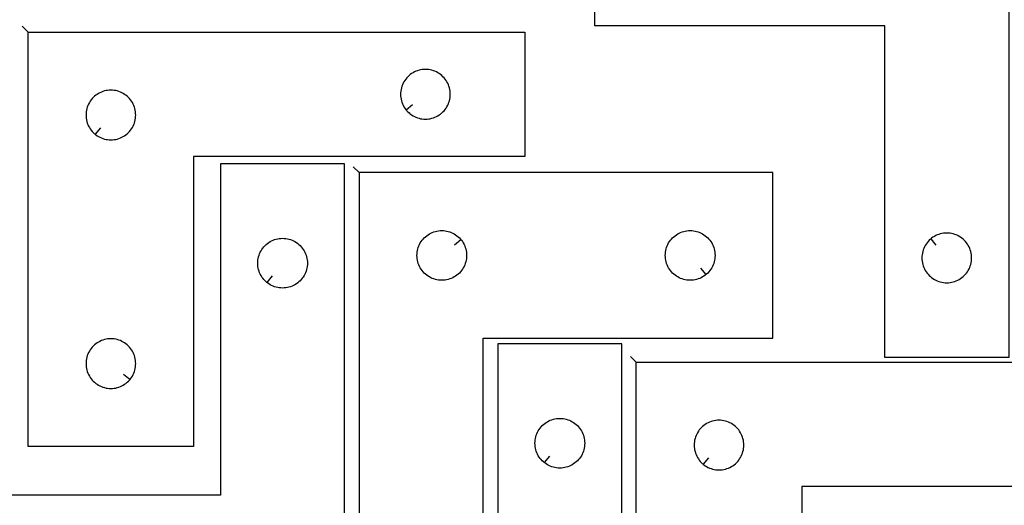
# Model space of a CAD drawing. Header units: millimetres. Extents: x 7 to 1243, y 7 to 1755.
# Tile 9 of 16: x 191 to 548, y 1321 to 1497. Entities that reach past the tile are written whole.
import ezdxf

# ---------------------------------------------------------------- set-up
doc = ezdxf.new("R2010")
doc.units = ezdxf.units.MM
doc.layers.add('CUT', color=7, linetype='CONTINUOUS', true_color=0x000000)
doc.layers.add('LEADIN', color=1, linetype='CONTINUOUS', true_color=0xff0000)

msp = doc.modelspace()

# ---------------------------------------------------------------- linework, layer by layer
at = {"layer": 'CUT'}
for points in [[(549.501797, 1554.980635), (549.501797, 1374.980635), (504.501797, 1374.980635), (504.501797, 1494.980635), (399.501797, 1494.980635), (399.501797, 1554.980635)], [(194.088277, 1492.709569), (374.088277, 1492.709569), (374.088277, 1447.709569), (254.088277, 1447.709569), (254.088277, 1342.709569), (194.088277, 1342.709569)], [(331.134908, 1464.503086), (331.321719, 1464.275457), (331.724316, 1463.845608), (332.154165, 1463.443011), (332.609425, 1463.069389), (333.088145, 1462.726342), (333.588277, 1462.41534), (334.107679, 1462.137714), (334.644127, 1461.894653), (335.195322, 1461.687198), (335.758906, 1461.516236), (336.332465, 1461.382501), (336.913542, 1461.286565), (337.499649, 1461.228839), (338.088277, 1461.209569), (338.676906, 1461.228839), (339.263013, 1461.286565), (339.84409, 1461.382501), (340.417649, 1461.516236), (340.981233, 1461.687198), (341.532428, 1461.894653), (342.068876, 1462.137714), (342.588277, 1462.41534), (343.08841, 1462.726342), (343.56713, 1463.069389), (344.02239, 1463.443011), (344.452238, 1463.845608), (344.854836, 1464.275457), (345.228458, 1464.730716), (345.571504, 1465.209437), (345.882506, 1465.709569), (346.160132, 1466.228971), (346.403193, 1466.765418), (346.610649, 1467.316614), (346.78161, 1467.880197), (346.915345, 1468.453756), (347.011281, 1469.034833), (347.069008, 1469.620941), (347.088277, 1470.209569), (347.069008, 1470.798197), (347.011281, 1471.384305), (346.915345, 1471.965382), (346.78161, 1472.53894), (346.610649, 1473.102524), (346.403193, 1473.65372), (346.160132, 1474.190167), (345.882506, 1474.709569), (345.571504, 1475.209701), (345.228458, 1475.688422), (344.854836, 1476.143681), (344.452238, 1476.57353), (344.02239, 1476.976127), (343.56713, 1477.349749), (343.08841, 1477.692795), (342.588277, 1478.003797), (342.068876, 1478.281424), (341.532428, 1478.524485), (340.981233, 1478.73194), (340.417649, 1478.902901), (339.84409, 1479.036636), (339.263013, 1479.132573), (338.676906, 1479.190299), (338.088277, 1479.209569), (337.499649, 1479.190299), (336.913542, 1479.132573), (336.332465, 1479.036636), (335.758906, 1478.902901), (335.195322, 1478.73194), (334.644127, 1478.524485), (334.107679, 1478.281424), (333.588277, 1478.003797), (333.088145, 1477.692795), (332.609425, 1477.349749), (332.154165, 1476.976127), (331.724316, 1476.57353), (331.321719, 1476.143681), (330.948097, 1475.688422), (330.605051, 1475.209701), (330.294049, 1474.709569), (330.016423, 1474.190167), (329.773362, 1473.65372), (329.565906, 1473.102524), (329.394945, 1472.53894), (329.26121, 1471.965382), (329.165274, 1471.384305), (329.107547, 1470.798197), (329.088277, 1470.209569), (329.107547, 1469.620941), (329.165274, 1469.034833), (329.26121, 1468.453756), (329.394945, 1467.880197), (329.565906, 1467.316614), (329.773362, 1466.765418), (330.016423, 1466.228971), (330.294049, 1465.709569), (330.605051, 1465.209437), (330.948097, 1464.730716)], [(218.381795, 1455.7562), (218.609425, 1455.569389), (219.088145, 1455.226342), (219.588277, 1454.91534), (220.107679, 1454.637714), (220.644127, 1454.394653), (221.195322, 1454.187198), (221.758906, 1454.016236), (222.332465, 1453.882501), (222.913542, 1453.786565), (223.499649, 1453.728839), (224.088277, 1453.709569), (224.676906, 1453.728839), (225.263013, 1453.786565), (225.84409, 1453.882501), (226.417649, 1454.016236), (226.981233, 1454.187198), (227.532428, 1454.394653), (228.068876, 1454.637714), (228.588277, 1454.91534), (229.08841, 1455.226342), (229.56713, 1455.569389), (230.02239, 1455.943011), (230.452238, 1456.345608), (230.854836, 1456.775457), (231.228458, 1457.230716), (231.571504, 1457.709437), (231.882506, 1458.209569), (232.160132, 1458.728971), (232.403193, 1459.265418), (232.610649, 1459.816614), (232.78161, 1460.380197), (232.915345, 1460.953756), (233.011281, 1461.534833), (233.069008, 1462.120941), (233.088277, 1462.709569), (233.069008, 1463.298197), (233.011281, 1463.884305), (232.915345, 1464.465382), (232.78161, 1465.03894), (232.610649, 1465.602524), (232.403193, 1466.15372), (232.160132, 1466.690167), (231.882506, 1467.209569), (231.571504, 1467.709701), (231.228458, 1468.188422), (230.854836, 1468.643681), (230.452238, 1469.07353), (230.02239, 1469.476127), (229.56713, 1469.849749), (229.08841, 1470.192795), (228.588277, 1470.503797), (228.068876, 1470.781424), (227.532428, 1471.024485), (226.981233, 1471.23194), (226.417649, 1471.402901), (225.84409, 1471.536636), (225.263013, 1471.632573), (224.676906, 1471.690299), (224.088277, 1471.709569), (223.499649, 1471.690299), (222.913542, 1471.632573), (222.332465, 1471.536636), (221.758906, 1471.402901), (221.195322, 1471.23194), (220.644127, 1471.024485), (220.107679, 1470.781424), (219.588277, 1470.503797), (219.088145, 1470.192795), (218.609425, 1469.849749), (218.154165, 1469.476127), (217.724316, 1469.07353), (217.321719, 1468.643681), (216.948097, 1468.188422), (216.605051, 1467.709701), (216.294049, 1467.209569), (216.016423, 1466.690167), (215.773362, 1466.15372), (215.565906, 1465.602524), (215.394945, 1465.03894), (215.26121, 1464.465382), (215.165274, 1463.884305), (215.107547, 1463.298197), (215.088277, 1462.709569), (215.107547, 1462.120941), (215.165274, 1461.534833), (215.26121, 1460.953756), (215.394945, 1460.380197), (215.565906, 1459.816614), (215.773362, 1459.265418), (216.016423, 1458.728971), (216.294049, 1458.209569), (216.605051, 1457.709437), (216.948097, 1457.230716), (217.321719, 1456.775457), (217.724316, 1456.345608), (218.154165, 1455.943011)], [(308.814852, 1265.069971), (308.814852, 1445.069971), (263.814852, 1445.069971), (263.814852, 1325.069971), (158.814852, 1325.069971), (158.814852, 1265.069971)], [(314.019795, 1441.879552), (314.019795, 1261.879552), (359.019795, 1261.879552), (359.019795, 1381.879552), (464.019795, 1381.879552), (464.019795, 1441.879552)], [(350.973164, 1417.586034), (351.159975, 1417.358404), (351.503021, 1416.879684), (351.814024, 1416.379552), (352.09165, 1415.86015), (352.334711, 1415.323702), (352.542166, 1414.772507), (352.713127, 1414.208923), (352.846862, 1413.635364), (352.942799, 1413.054287), (353.000525, 1412.46818), (353.019795, 1411.879552), (353.000525, 1411.290923), (352.942799, 1410.704816), (352.846862, 1410.123739), (352.713127, 1409.55018), (352.542166, 1408.986596), (352.334711, 1408.435401), (352.09165, 1407.898953), (351.814024, 1407.379552), (351.503021, 1406.879419), (351.159975, 1406.400699), (350.786353, 1405.945439), (350.383756, 1405.51559), (349.953907, 1405.112993), (349.498648, 1404.739371), (349.019927, 1404.396325), (348.519795, 1404.085323), (348.000393, 1403.807697), (347.463946, 1403.564636), (346.91275, 1403.35718), (346.349166, 1403.186219), (345.775608, 1403.052484), (345.194531, 1402.956548), (344.608423, 1402.898821), (344.019795, 1402.879552), (343.431167, 1402.898821), (342.845059, 1402.956548), (342.263982, 1403.052484), (341.690424, 1403.186219), (341.12684, 1403.35718), (340.575644, 1403.564636), (340.039197, 1403.807697), (339.519795, 1404.085323), (339.019663, 1404.396325), (338.540942, 1404.739371), (338.085683, 1405.112993), (337.655834, 1405.51559), (337.253237, 1405.945439), (336.879615, 1406.400699), (336.536568, 1406.879419), (336.225566, 1407.379552), (335.94794, 1407.898953), (335.704879, 1408.435401), (335.497424, 1408.986596), (335.326462, 1409.55018), (335.192727, 1410.123739), (335.096791, 1410.704816), (335.039065, 1411.290923), (335.019795, 1411.879552), (335.039065, 1412.46818), (335.096791, 1413.054287), (335.192727, 1413.635364), (335.326462, 1414.208923), (335.497424, 1414.772507), (335.704879, 1415.323702), (335.94794, 1415.86015), (336.225566, 1416.379552), (336.536568, 1416.879684), (336.879615, 1417.358404), (337.253237, 1417.813664), (337.655834, 1418.243513), (338.085683, 1418.64611), (338.540942, 1419.019732), (339.019663, 1419.362778), (339.519795, 1419.67378), (340.039197, 1419.951406), (340.575644, 1420.194467), (341.12684, 1420.401923), (341.690424, 1420.572884), (342.263982, 1420.706619), (342.845059, 1420.802555), (343.431167, 1420.860282), (344.019795, 1420.879552), (344.608423, 1420.860282), (345.194531, 1420.802555), (345.775608, 1420.706619), (346.349166, 1420.572884), (346.91275, 1420.401923), (347.463946, 1420.194467), (348.000393, 1419.951406), (348.519795, 1419.67378), (349.019927, 1419.362778), (349.498648, 1419.019732), (349.953907, 1418.64611), (350.383756, 1418.243513), (350.786353, 1417.813664)], [(439.726278, 1404.926182), (439.498648, 1404.739371), (439.019927, 1404.396325), (438.519795, 1404.085323), (438.000393, 1403.807697), (437.463946, 1403.564636), (436.91275, 1403.35718), (436.349166, 1403.186219), (435.775608, 1403.052484), (435.194531, 1402.956548), (434.608423, 1402.898821), (434.019795, 1402.879552), (433.431167, 1402.898821), (432.845059, 1402.956548), (432.263982, 1403.052484), (431.690424, 1403.186219), (431.12684, 1403.35718), (430.575644, 1403.564636), (430.039197, 1403.807697), (429.519795, 1404.085323), (429.019663, 1404.396325), (428.540942, 1404.739371), (428.085683, 1405.112993), (427.655834, 1405.51559), (427.253237, 1405.945439), (426.879615, 1406.400699), (426.536568, 1406.879419), (426.225566, 1407.379552), (425.94794, 1407.898953), (425.704879, 1408.435401), (425.497424, 1408.986596), (425.326462, 1409.55018), (425.192727, 1410.123739), (425.096791, 1410.704816), (425.039065, 1411.290923), (425.019795, 1411.879552), (425.039065, 1412.46818), (425.096791, 1413.054287), (425.192727, 1413.635364), (425.326462, 1414.208923), (425.497424, 1414.772507), (425.704879, 1415.323702), (425.94794, 1415.86015), (426.225566, 1416.379552), (426.536568, 1416.879684), (426.879615, 1417.358404), (427.253237, 1417.813664), (427.655834, 1418.243513), (428.085683, 1418.64611), (428.540942, 1419.019732), (429.019663, 1419.362778), (429.519795, 1419.67378), (430.039197, 1419.951406), (430.575644, 1420.194467), (431.12684, 1420.401923), (431.690424, 1420.572884), (432.263982, 1420.706619), (432.845059, 1420.802555), (433.431167, 1420.860282), (434.019795, 1420.879552), (434.608423, 1420.860282), (435.194531, 1420.802555), (435.775608, 1420.706619), (436.349166, 1420.572884), (436.91275, 1420.401923), (437.463946, 1420.194467), (438.000393, 1419.951406), (438.519795, 1419.67378), (439.019927, 1419.362778), (439.498648, 1419.019732), (439.953907, 1418.64611), (440.383756, 1418.243513), (440.786353, 1417.813664), (441.159975, 1417.358404), (441.503021, 1416.879684), (441.814024, 1416.379552), (442.09165, 1415.86015), (442.334711, 1415.323702), (442.542166, 1414.772507), (442.713127, 1414.208923), (442.846862, 1413.635364), (442.942799, 1413.054287), (443.000525, 1412.46818), (443.019795, 1411.879552), (443.000525, 1411.290923), (442.942799, 1410.704816), (442.846862, 1410.123739), (442.713127, 1409.55018), (442.542166, 1408.986596), (442.334711, 1408.435401), (442.09165, 1407.898953), (441.814024, 1407.379552), (441.503021, 1406.879419), (441.159975, 1406.400699), (440.786353, 1405.945439), (440.383756, 1405.51559), (439.953907, 1405.112993)], [(280.608369, 1402.116602), (280.38074, 1402.303413), (279.950891, 1402.70601), (279.548294, 1403.135858), (279.174672, 1403.591118), (278.831626, 1404.069839), (278.520623, 1404.569971), (278.242997, 1405.089373), (277.999936, 1405.62582), (277.792481, 1406.177016), (277.62152, 1406.740599), (277.487785, 1407.314158), (277.391848, 1407.895235), (277.334122, 1408.481343), (277.314852, 1409.069971), (277.334122, 1409.658599), (277.391848, 1410.244707), (277.487785, 1410.825784), (277.62152, 1411.399342), (277.792481, 1411.962926), (277.999936, 1412.514122), (278.242997, 1413.050569), (278.520623, 1413.569971), (278.831626, 1414.070103), (279.174672, 1414.548824), (279.548294, 1415.004083), (279.950891, 1415.433932), (280.38074, 1415.836529), (280.835999, 1416.210151), (281.31472, 1416.553197), (281.814852, 1416.864199), (282.334254, 1417.141825), (282.870701, 1417.384887), (283.421897, 1417.592342), (283.985481, 1417.763303), (284.559039, 1417.897038), (285.140116, 1417.992975), (285.726224, 1418.050701), (286.314852, 1418.069971), (286.90348, 1418.050701), (287.489588, 1417.992975), (288.070665, 1417.897038), (288.644223, 1417.763303), (289.207807, 1417.592342), (289.759003, 1417.384887), (290.29545, 1417.141825), (290.814852, 1416.864199), (291.314984, 1416.553197), (291.793705, 1416.210151), (292.248964, 1415.836529), (292.678813, 1415.433932), (293.08141, 1415.004083), (293.455032, 1414.548824), (293.798079, 1414.070103), (294.109081, 1413.569971), (294.386707, 1413.050569), (294.629768, 1412.514122), (294.837223, 1411.962926), (295.008185, 1411.399342), (295.14192, 1410.825784), (295.237856, 1410.244707), (295.295582, 1409.658599), (295.314852, 1409.069971), (295.295582, 1408.481343), (295.237856, 1407.895235), (295.14192, 1407.314158), (295.008185, 1406.740599), (294.837223, 1406.177016), (294.629768, 1405.62582), (294.386707, 1405.089373), (294.109081, 1404.569971), (293.798079, 1404.069839), (293.455032, 1403.591118), (293.08141, 1403.135858), (292.678813, 1402.70601), (292.248964, 1402.303413), (291.793705, 1401.929791), (291.314984, 1401.586744), (290.814852, 1401.275742), (290.29545, 1400.998116), (289.759003, 1400.755055), (289.207807, 1400.5476), (288.644223, 1400.376638), (288.070665, 1400.242903), (287.489588, 1400.146967), (286.90348, 1400.08924), (286.314852, 1400.069971), (285.726224, 1400.08924), (285.140116, 1400.146967), (284.559039, 1400.242903), (283.985481, 1400.376638), (283.421897, 1400.5476), (282.870701, 1400.755055), (282.334254, 1400.998116), (281.814852, 1401.275742), (281.31472, 1401.586744), (280.835999, 1401.929791)], [(521.295315, 1417.934005), (521.067685, 1417.747194), (520.637836, 1417.344596), (520.235239, 1416.914748), (519.861617, 1416.459488), (519.518571, 1415.980767), (519.207569, 1415.480635), (518.929943, 1414.961234), (518.686881, 1414.424786), (518.479426, 1413.873591), (518.308465, 1413.310007), (518.17473, 1412.736448), (518.078793, 1412.155371), (518.021067, 1411.569264), (518.001797, 1410.980635), (518.021067, 1410.392007), (518.078793, 1409.8059), (518.17473, 1409.224823), (518.308465, 1408.651264), (518.479426, 1408.08768), (518.686881, 1407.536485), (518.929943, 1407.000037), (519.207569, 1406.480635), (519.518571, 1405.980503), (519.861617, 1405.501783), (520.235239, 1405.046523), (520.637836, 1404.616674), (521.067685, 1404.214077), (521.522944, 1403.840455), (522.001665, 1403.497409), (522.501797, 1403.186407), (523.021199, 1402.908781), (523.557646, 1402.66572), (524.108842, 1402.458264), (524.672426, 1402.287303), (525.245984, 1402.153568), (525.827061, 1402.057632), (526.413169, 1401.999905), (527.001797, 1401.980635), (527.590425, 1401.999905), (528.176533, 1402.057632), (528.75761, 1402.153568), (529.331169, 1402.287303), (529.894752, 1402.458264), (530.445948, 1402.66572), (530.982395, 1402.908781), (531.501797, 1403.186407), (532.001929, 1403.497409), (532.48065, 1403.840455), (532.93591, 1404.214077), (533.365758, 1404.616674), (533.768355, 1405.046523), (534.141977, 1405.501783), (534.485024, 1405.980503), (534.796026, 1406.480635), (535.073652, 1407.000037), (535.316713, 1407.536485), (535.524168, 1408.08768), (535.69513, 1408.651264), (535.828865, 1409.224823), (535.924801, 1409.8059), (535.982527, 1410.392007), (536.001797, 1410.980635), (535.982527, 1411.569264), (535.924801, 1412.155371), (535.828865, 1412.736448), (535.69513, 1413.310007), (535.524168, 1413.873591), (535.316713, 1414.424786), (535.073652, 1414.961234), (534.796026, 1415.480635), (534.485024, 1415.980767), (534.141977, 1416.459488), (533.768355, 1416.914748), (533.365758, 1417.344596), (532.93591, 1417.747194), (532.48065, 1418.120815), (532.001929, 1418.463862), (531.501797, 1418.774864), (530.982395, 1419.05249), (530.445948, 1419.295551), (529.894752, 1419.503007), (529.331169, 1419.673968), (528.75761, 1419.807703), (528.176533, 1419.903639), (527.590425, 1419.961366), (527.001797, 1419.980635), (526.413169, 1419.961366), (525.827061, 1419.903639), (525.245984, 1419.807703), (524.672426, 1419.673968), (524.108842, 1419.503007), (523.557646, 1419.295551), (523.021199, 1419.05249), (522.501797, 1418.774864), (522.001665, 1418.463862), (521.522944, 1418.120815)], [(231.041647, 1367.003086), (231.228458, 1367.230716), (231.571504, 1367.709437), (231.882506, 1368.209569), (232.160132, 1368.728971), (232.403193, 1369.265418), (232.610649, 1369.816614), (232.78161, 1370.380197), (232.915345, 1370.953756), (233.011281, 1371.534833), (233.069008, 1372.120941), (233.088277, 1372.709569), (233.069008, 1373.298197), (233.011281, 1373.884305), (232.915345, 1374.465382), (232.78161, 1375.03894), (232.610649, 1375.602524), (232.403193, 1376.15372), (232.160132, 1376.690167), (231.882506, 1377.209569), (231.571504, 1377.709701), (231.228458, 1378.188422), (230.854836, 1378.643681), (230.452238, 1379.07353), (230.02239, 1379.476127), (229.56713, 1379.849749), (229.08841, 1380.192795), (228.588277, 1380.503797), (228.068876, 1380.781424), (227.532428, 1381.024485), (226.981233, 1381.23194), (226.417649, 1381.402901), (225.84409, 1381.536636), (225.263013, 1381.632573), (224.676906, 1381.690299), (224.088277, 1381.709569), (223.499649, 1381.690299), (222.913542, 1381.632573), (222.332465, 1381.536636), (221.758906, 1381.402901), (221.195322, 1381.23194), (220.644127, 1381.024485), (220.107679, 1380.781424), (219.588277, 1380.503797), (219.088145, 1380.192795), (218.609425, 1379.849749), (218.154165, 1379.476127), (217.724316, 1379.07353), (217.321719, 1378.643681), (216.948097, 1378.188422), (216.605051, 1377.709701), (216.294049, 1377.209569), (216.016423, 1376.690167), (215.773362, 1376.15372), (215.565906, 1375.602524), (215.394945, 1375.03894), (215.26121, 1374.465382), (215.165274, 1373.884305), (215.107547, 1373.298197), (215.088277, 1372.709569), (215.107547, 1372.120941), (215.165274, 1371.534833), (215.26121, 1370.953756), (215.394945, 1370.380197), (215.565906, 1369.816614), (215.773362, 1369.265418), (216.016423, 1368.728971), (216.294049, 1368.209569), (216.605051, 1367.709437), (216.948097, 1367.230716), (217.321719, 1366.775457), (217.724316, 1366.345608), (218.154165, 1365.943011), (218.609425, 1365.569389), (219.088145, 1365.226342), (219.588277, 1364.91534), (220.107679, 1364.637714), (220.644127, 1364.394653), (221.195322, 1364.187198), (221.758906, 1364.016236), (222.332465, 1363.882501), (222.913542, 1363.786565), (223.499649, 1363.728839), (224.088277, 1363.709569), (224.676906, 1363.728839), (225.263013, 1363.786565), (225.84409, 1363.882501), (226.417649, 1364.016236), (226.981233, 1364.187198), (227.532428, 1364.394653), (228.068876, 1364.637714), (228.588277, 1364.91534), (229.08841, 1365.226342), (229.56713, 1365.569389), (230.02239, 1365.943011), (230.452238, 1366.345608), (230.854836, 1366.775457)], [(409.290499, 1199.891748), (409.290499, 1379.891748), (364.290499, 1379.891748), (364.290499, 1259.891748), (259.290499, 1259.891748), (259.290499, 1199.891748)], [(414.46932, 1373.220799), (594.46932, 1373.220799), (594.46932, 1328.220799), (474.46932, 1328.220799), (474.46932, 1223.220799), (414.46932, 1223.220799)], [(381.084016, 1336.938379), (380.856387, 1337.12519), (380.426538, 1337.527787), (380.023941, 1337.957636), (379.650319, 1338.412895), (379.307273, 1338.891616), (378.99627, 1339.391748), (378.718644, 1339.91115), (378.475583, 1340.447597), (378.268128, 1340.998793), (378.097167, 1341.562377), (377.963432, 1342.135935), (377.867495, 1342.717012), (377.809769, 1343.30312), (377.790499, 1343.891748), (377.809769, 1344.480376), (377.867495, 1345.066484), (377.963432, 1345.647561), (378.097167, 1346.22112), (378.268128, 1346.784703), (378.475583, 1347.335899), (378.718644, 1347.872346), (378.99627, 1348.391748), (379.307273, 1348.89188), (379.650319, 1349.370601), (380.023941, 1349.82586), (380.426538, 1350.255709), (380.856387, 1350.658306), (381.311646, 1351.031928), (381.790367, 1351.374975), (382.290499, 1351.685977), (382.809901, 1351.963603), (383.346348, 1352.206664), (383.897544, 1352.414119), (384.461128, 1352.585081), (385.034686, 1352.718816), (385.615763, 1352.814752), (386.201871, 1352.872478), (386.790499, 1352.891748), (387.379127, 1352.872478), (387.965235, 1352.814752), (388.546312, 1352.718816), (389.11987, 1352.585081), (389.683454, 1352.414119), (390.23465, 1352.206664), (390.771097, 1351.963603), (391.290499, 1351.685977), (391.790631, 1351.374975), (392.269352, 1351.031928), (392.724611, 1350.658306), (393.15446, 1350.255709), (393.557057, 1349.82586), (393.930679, 1349.370601), (394.273726, 1348.89188), (394.584728, 1348.391748), (394.862354, 1347.872346), (395.105415, 1347.335899), (395.31287, 1346.784703), (395.483831, 1346.22112), (395.617567, 1345.647561), (395.713503, 1345.066484), (395.771229, 1344.480376), (395.790499, 1343.891748), (395.771229, 1343.30312), (395.713503, 1342.717012), (395.617567, 1342.135935), (395.483831, 1341.562377), (395.31287, 1340.998793), (395.105415, 1340.447597), (394.862354, 1339.91115), (394.584728, 1339.391748), (394.273726, 1338.891616), (393.930679, 1338.412895), (393.557057, 1337.957636), (393.15446, 1337.527787), (392.724611, 1337.12519), (392.269352, 1336.751568), (391.790631, 1336.408522), (391.290499, 1336.097519), (390.771097, 1335.819893), (390.23465, 1335.576832), (389.683454, 1335.369377), (389.11987, 1335.198416), (388.546312, 1335.064681), (387.965235, 1334.968744), (387.379127, 1334.911018), (386.790499, 1334.891748), (386.201871, 1334.911018), (385.615763, 1334.968744), (385.034686, 1335.064681), (384.461128, 1335.198416), (383.897544, 1335.369377), (383.346348, 1335.576832), (382.809901, 1335.819893), (382.290499, 1336.097519), (381.790367, 1336.408522), (381.311646, 1336.751568)], [(438.762837, 1336.26743), (438.990467, 1336.080619), (439.469188, 1335.737573), (439.96932, 1335.426571), (440.488722, 1335.148945), (441.025169, 1334.905884), (441.576365, 1334.698428), (442.139949, 1334.527467), (442.713507, 1334.393732), (443.294584, 1334.297796), (443.880692, 1334.240069), (444.46932, 1334.220799), (445.057948, 1334.240069), (445.644056, 1334.297796), (446.225133, 1334.393732), (446.798691, 1334.527467), (447.362275, 1334.698428), (447.913471, 1334.905884), (448.449918, 1335.148945), (448.96932, 1335.426571), (449.469452, 1335.737573), (449.948173, 1336.080619), (450.403432, 1336.454241), (450.833281, 1336.856838), (451.235878, 1337.286687), (451.6095, 1337.741946), (451.952546, 1338.220667), (452.263549, 1338.720799), (452.541175, 1339.240201), (452.784236, 1339.776648), (452.991691, 1340.327844), (453.162652, 1340.891428), (453.296387, 1341.464986), (453.392324, 1342.046064), (453.45005, 1342.632171), (453.46932, 1343.220799), (453.45005, 1343.809427), (453.392324, 1344.395535), (453.296387, 1344.976612), (453.162652, 1345.550171), (452.991691, 1346.113755), (452.784236, 1346.66495), (452.541175, 1347.201398), (452.263549, 1347.720799), (451.952546, 1348.220931), (451.6095, 1348.699652), (451.235878, 1349.154912), (450.833281, 1349.58476), (450.403432, 1349.987358), (449.948173, 1350.360979), (449.469452, 1350.704026), (448.96932, 1351.015028), (448.449918, 1351.292654), (447.913471, 1351.535715), (447.362275, 1351.74317), (446.798691, 1351.914132), (446.225133, 1352.047867), (445.644056, 1352.143803), (445.057948, 1352.20153), (444.46932, 1352.220799), (443.880692, 1352.20153), (443.294584, 1352.143803), (442.713507, 1352.047867), (442.139949, 1351.914132), (441.576365, 1351.74317), (441.025169, 1351.535715), (440.488722, 1351.292654), (439.96932, 1351.015028), (439.469188, 1350.704026), (438.990467, 1350.360979), (438.535208, 1349.987358), (438.105359, 1349.58476), (437.702762, 1349.154912), (437.32914, 1348.699652), (436.986093, 1348.220931), (436.675091, 1347.720799), (436.397465, 1347.201398), (436.154404, 1346.66495), (435.946949, 1346.113755), (435.775988, 1345.550171), (435.642252, 1344.976612), (435.546316, 1344.395535), (435.48859, 1343.809427), (435.46932, 1343.220799), (435.48859, 1342.632171), (435.546316, 1342.046064), (435.642252, 1341.464986), (435.775988, 1340.891428), (435.946949, 1340.327844), (436.154404, 1339.776648), (436.397465, 1339.240201), (436.675091, 1338.720799), (436.986093, 1338.220667), (437.32914, 1337.741946), (437.702762, 1337.286687), (438.105359, 1336.856838), (438.535208, 1336.454241)]]:
    msp.add_lwpolyline(points, close=True, dxfattribs=at)
at = {"layer": 'LEADIN'}
for p, q in [((191.966957, 1494.830889), (194.088277, 1492.709569)), ((333.45394, 1466.406266), (331.134908, 1464.503086)), ((220.284975, 1458.075231), (218.381795, 1455.7562)), ((311.898475, 1444.000872), (314.019795, 1441.879552)), ((348.654133, 1415.682854), (350.973164, 1417.586034)), ((523.198494, 1415.614973), (521.295315, 1417.934005)), ((437.823098, 1407.245214), (439.726278, 1404.926182)), ((282.511549, 1404.435633), (280.608369, 1402.116602)), ((412.348, 1375.34212), (414.46932, 1373.220799)), ((228.722615, 1368.906266), (231.041647, 1367.003086)), ((382.987196, 1339.25741), (381.084016, 1336.938379)), ((440.666017, 1338.586462), (438.762837, 1336.26743))]:
    msp.add_line(p, q, dxfattribs=at)

doc.saveas('drawing.dxf')
